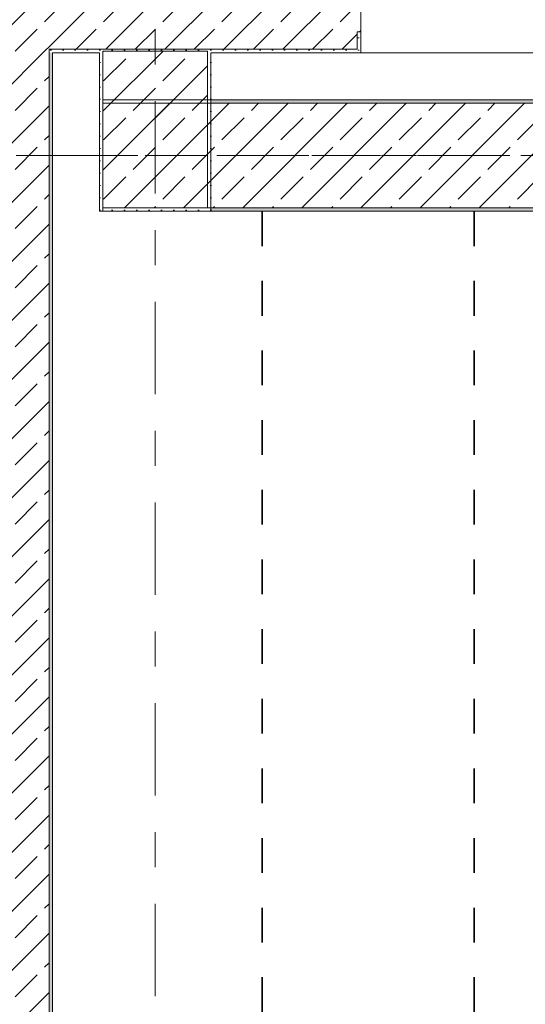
# Model space of a CAD drawing. Header units: metres. Extents: x -3.6 to 84.5, y -11 to 16.8.
# Tile 28 of 225: x 0.1 to 1.6, y 10.7 to 13.5. Entities that reach past the tile are written whole.
import ezdxf

# ---------------------------------------------------------------- set-up
doc = ezdxf.new("R2010")
doc.units = ezdxf.units.M
doc.header["$MEASUREMENT"] = 0
doc.linetypes.add('Achse', pattern=[0.2, 0.1, -0.05, 0, -0.05])
doc.linetypes.add('Strichlinie doppelt', pattern=[0.546806, 0.264583, -0.105833, 0.070556, -0.105833])
for name, color, linetype in [('155 - Bemaßung_ Beschriftung.Ausbau - Deckenelemente', 7, 'Continuous'), ('451 - Universal.Achsen Raster', 7, 'Continuous'), ('604 - Struktur.Wand Aussen', 7, 'Continuous'), ('607 - Struktur.Stütze', 7, 'Continuous'), ('608 - Struktur.Träger', 7, 'Continuous')]:
    doc.layers.add(name, color=color, linetype=linetype)
doc.styles.add('ERSTELLTER_STIL_2', font='txt')
doc.dimstyles.new('ERSTELLTER_STIL__1', dxfattribs={"dimtxt": 0.1, "dimasz": 0.0532, "dimexe": 0.18, "dimexo": 0.0625, "dimgap": 0, "dimtad": 1, "dimtih": 1, "dimtoh": 1, "dimzin": 0, "dimdsep": 46, "dimtxsty": 'ERSTELLTER_STIL_2', "dimblk": 'ARROWHEAD_2', "dimblk1": 'ARROWHEAD_2', "dimblk2": 'ARROWHEAD_2', "dimcen": 0.09, "dimse1": 1, "dimse2": 1, "dimclrd": 7, "dimclre": 7, "dimclrt": 7, "dimazin": 0, "dimtfac": 1, "dimtdec": 4, "dimtmove": 0, "dimatfit": 3, "dimfxl": 1, "dimtolj": 1, "dimtzin": 0, "dimarcsym": 0})
pattern_1 = [(45, (0, 0), (-0.0848528, 0.0848528), []), (45, (-0.04243, 0.04243), (-0.0848528, 0.0848528), [0.09, -0.03])]
pattern_2 = [(45, (0, 0), (-0.01767767, 0.01767767), [0, -0.025])]

# ---------------------------------------------------------------- blocks, each defined once
blk = doc.blocks.new('*D120')
at = {"layer": '155 - Bemaßung_ Beschriftung.Ausbau - Deckenelemente', "color": 7, "linetype": 'Continuous', "lineweight": 5}
for p, q in [((0.2552, 8.945), (0.2148, 8.875)), ((0.235, 8.8575), (0.235, 8.9625)), ((0.8572, 8.945), (0.8168, 8.875)), ((0.837, 8.8575), (0.837, 8.9625)), ((0.2008, 8.91), (0.235, 8.91)), ((0.235, 8.91), (0.837, 8.91))]:
    blk.add_line(p, q, dxfattribs=at)
at = {"layer": '155 - Bemaßung_ Beschriftung.Ausbau - Deckenelemente', "color": 7, "lineweight": 5, "insert": (0.4351, 8.9283), "char_height": 0.1, "attachment_point": 7, "style": 'ERSTELLTER_STIL_2'}
blk.add_mtext('\\A1;{\\pql;\\fArial|b0|i0|c0|p38;60\\fArial|b0|i0|c0|p38;\\A1{\\H.66x;\\S2^  ;}}', dxfattribs=at)
blk = doc.blocks.new('ARROWHEAD_2')
at = {"color": 0, "linetype": 'Continuous', "lineweight": 0}
for p, q in [((-0.378, -0.655), (0.378, 0.655)), ((0, 0), (-1, 0))]:
    blk.add_line(p, q, dxfattribs=at)
blk = doc.blocks.new('*D122')
at = {"layer": '155 - Bemaßung_ Beschriftung.Ausbau - Deckenelemente', "color": 7, "linetype": 'Continuous', "lineweight": 5}
for p, q in [((0.8572, 8.945), (0.8168, 8.875)), ((0.837, 8.8575), (0.837, 8.9625)), ((1.4662, 8.945), (1.4258, 8.875)), ((1.446, 8.8575), (1.446, 8.9625)), ((0.837, 8.91), (1.446, 8.91))]:
    blk.add_line(p, q, dxfattribs=at)
at = {"layer": '155 - Bemaßung_ Beschriftung.Ausbau - Deckenelemente', "color": 7, "lineweight": 5, "insert": (1.0406, 8.9283), "char_height": 0.1, "attachment_point": 7, "style": 'ERSTELLTER_STIL_2'}
blk.add_mtext('\\A1;{\\pql;\\fArial|b0|i0|c0|p38;60\\fArial|b0|i0|c0|p38;\\A1{\\H.66x;\\S9^  ;}}', dxfattribs=at)
blk = doc.blocks.new('*D123')
at = {"layer": '155 - Bemaßung_ Beschriftung.Ausbau - Deckenelemente', "color": 7, "linetype": 'Continuous', "lineweight": 5}
for p, q in [((1.4662, 8.945), (1.4258, 8.875)), ((1.446, 8.8575), (1.446, 8.9625)), ((2.0632, 8.945), (2.0228, 8.875)), ((2.043, 8.8575), (2.043, 8.9625)), ((1.446, 8.91), (2.043, 8.91))]:
    blk.add_line(p, q, dxfattribs=at)
at = {"layer": '155 - Bemaßung_ Beschriftung.Ausbau - Deckenelemente', "color": 7, "lineweight": 5, "insert": (1.6436, 8.9283), "char_height": 0.1, "attachment_point": 7, "style": 'ERSTELLTER_STIL_2'}
blk.add_mtext('\\A1;{\\pql;\\fArial|b0|i0|c0|p38;59\\fArial|b0|i0|c0|p38;\\A1{\\H.66x;\\S7^  ;}}', dxfattribs=at)

msp = doc.modelspace()

# ---------------------------------------------------------------- hatches: boundary and pattern name
at = {"layer": '604 - Struktur.Wand Aussen', "linetype": 'Continuous', "lineweight": 0, "true_color": 0x000000}
h = msp.add_hatch(dxfattribs=at)
h.set_pattern_fill('Beton__Stahlbeton_0001', color=18, style=0, pattern_type=2)
h.set_pattern_definition(pattern_1)
h.paths.add_polyline_path([(0.225, 13.695), (-0.015, 13.695), (0.225, 13.455)])
h = msp.add_hatch(dxfattribs=at)
h.set_pattern_fill('Beton__Stahlbeton_0001', color=18, style=0, pattern_type=2)
h.set_pattern_definition(pattern_1)
h.paths.add_polyline_path([(0.225, 13.455), (-0.015, 13.695), (-0.015, 13.455)])
h = msp.add_hatch(dxfattribs=at)
h.set_pattern_fill('Beton__Stahlbeton_0001', color=18, style=0, pattern_type=2)
h.set_pattern_definition(pattern_1)
h.paths.add_polyline_path([(1.08, 13.695), (0.225, 13.695), (0.225, 13.455), (1.11, 13.455), (1.11, 13.505), (1.12, 13.505), (1.12, 13.575), (1.11, 13.575), (1.08, 13.575)])
h = msp.add_hatch(dxfattribs=at)
h.set_pattern_fill('Gips_0001', color=18, style=0, pattern_type=2)
h.set_pattern_definition(pattern_2)
h.paths.add_polyline_path([(1.11, 13.445), (1.12, 13.445), (1.12, 13.505), (1.11, 13.505)])
h = msp.add_hatch(dxfattribs=at)
h.set_pattern_fill('Beton__Stahlbeton_0001', color=18, style=0, pattern_type=2)
h.set_pattern_definition(pattern_1)
h.paths.add_polyline_path([(-0.015, 13.455), (-0.015, 7.895), (0.105, 7.895), (0.175, 7.895), (0.225, 7.895), (0.225, 13.455)])
h = msp.add_hatch(dxfattribs=at)
h.set_pattern_fill('Gips_0001', color=18, style=0, pattern_type=2)
h.set_pattern_definition(pattern_2)
h.paths.add_polyline_path([(0.235, 13.455), (0.225, 13.455), (0.235, 13.445)])
h = msp.add_hatch(dxfattribs=at)
h.set_pattern_fill('Gips_0001', color=18, style=0, pattern_type=2)
h.set_pattern_definition(pattern_2)
h.paths.add_polyline_path([(0.235, 13.445), (0.225, 13.455), (0.225, 13.445)])
h = msp.add_hatch(dxfattribs=at)
h.set_pattern_fill('Gips_0001', color=18, style=0, pattern_type=2)
h.set_pattern_definition(pattern_2)
h.paths.add_polyline_path([(0.235, 8.51), (0.235, 13.445), (0.225, 13.445), (0.225, 8.51)])
h = msp.add_hatch(dxfattribs=at)
h.set_pattern_fill('Gips_0001', color=18, style=0, pattern_type=2)
h.set_pattern_definition(pattern_2)
h.paths.add_polyline_path([(0.235, 13.455), (0.235, 13.445), (0.37, 13.445), (0.37, 13.455)])
h = msp.add_hatch(dxfattribs=at)
h.set_pattern_fill('Gips_0001', color=18, style=0, pattern_type=2)
h.set_pattern_definition(pattern_2)
h.paths.add_polyline_path([(0.69, 13.445), (1.11, 13.445), (1.11, 13.455), (0.69, 13.455)])
at = {"layer": '607 - Struktur.Stütze', "linetype": 'Continuous', "lineweight": 0, "true_color": 0x000000}
h = msp.add_hatch(dxfattribs=at)
h.set_pattern_fill('Gips_0001', color=18, style=0, pattern_type=2)
h.set_pattern_definition(pattern_2)
h.paths.add_polyline_path([(0.37, 13.455), (0.37, 13.445), (0.38, 13.445), (0.38, 13.45), (0.68, 13.45), (0.68, 13.445), (0.69, 13.445), (0.69, 13.455)])
h = msp.add_hatch(dxfattribs=at)
h.set_pattern_fill('Gips_0001', color=18, style=0, pattern_type=2)
h.set_pattern_definition(pattern_2)
h.paths.add_polyline_path([(0.37, 12.99), (0.69, 12.99), (0.69, 13.445), (0.68, 13.445), (0.68, 13), (0.38, 13), (0.38, 13.445), (0.37, 13.445)])
h = msp.add_hatch(dxfattribs=at)
h.set_pattern_fill('Beton__Stahlbeton_0001', color=18, style=0, pattern_type=2)
h.set_pattern_definition(pattern_1)
h.paths.add_polyline_path([(0.38, 13), (0.68, 13), (0.68, 13.45), (0.38, 13.45)])
at = {"layer": '608 - Struktur.Träger', "linetype": 'Continuous', "lineweight": 0, "true_color": 0x000000}
h = msp.add_hatch(dxfattribs=at)
h.set_pattern_fill('Beton__Stahlbeton_0001', color=18, style=0, pattern_type=2)
h.set_pattern_definition(pattern_1)
h.paths.add_polyline_path([(0.38, 13), (0.69, 13), (3.97, 13), (4.29, 13), (7.57, 13), (7.89, 13), (11.17, 13), (11.48, 13), (11.48, 13.3), (11.17, 13.3), (7.89, 13.3), (7.57, 13.3), (4.29, 13.3), (3.97, 13.3), (0.69, 13.3), (0.38, 13.3)])
h = msp.add_hatch(dxfattribs=at)
h.set_pattern_fill('Gips_0001', color=18, style=0, pattern_type=2)
h.set_pattern_definition(pattern_2)
h.paths.add_polyline_path([(0.69, 13.31), (0.69, 13.3), (3.97, 13.3), (3.97, 13.31)])
h = msp.add_hatch(dxfattribs=at)
h.set_pattern_fill('Gips_0001', color=18, style=0, pattern_type=2)
h.set_pattern_definition(pattern_2)
h.paths.add_polyline_path([(0.69, 13), (0.69, 12.99), (3.97, 12.99), (3.97, 13)])

# ---------------------------------------------------------------- linework, layer by layer
at = {"layer": '155 - Bemaßung_ Beschriftung.Ausbau - Deckenelemente', "color": 7, "linetype": 'Achse', "lineweight": 35}
for p, q in [((0.837, 12.99), (0.837, 8.51)), ((1.446, 12.99), (1.446, 8.51))]:
    msp.add_line(p, q, dxfattribs=at)
at = {"layer": '451 - Universal.Achsen Raster', "color": 160, "linetype": 'Strichlinie doppelt', "lineweight": 9, "true_color": 0x3232ff}
for p, q in [((0.53, -10.585), (0.53, 16.355)), ((64.935, 13.15), (-3.175, 13.15))]:
    msp.add_line(p, q, dxfattribs=at)
at = {"layer": '604 - Struktur.Wand Aussen', "color": 7, "linetype": 'Continuous', "lineweight": 13}
for p, q in [((1.12, 13.575), (1.12, 13.505)), ((1.11, 13.455), (1.11, 13.505)), ((0.235, 13.455), (0.225, 13.455)), ((0.225, 8.51), (0.225, 13.455)), ((0.235, 13.455), (0.225, 13.455)), ((0.235, 13.455), (1.11, 13.455)), ((1.12, 13.445), (3.52, 13.445))]:
    msp.add_line(p, q, dxfattribs=at)
at = {"layer": '604 - Struktur.Wand Aussen', "color": 7, "linetype": 'Continuous', "lineweight": 5}
for p, q in [((1.11, 13.505), (1.12, 13.505)), ((1.12, 13.505), (1.12, 13.455)), ((1.11, 13.445), (1.12, 13.445)), ((1.12, 13.455), (1.12, 13.445))]:
    msp.add_line(p, q, dxfattribs=at)
at = {"layer": '604 - Struktur.Wand Aussen', "color": 7, "linetype": 'Continuous', "lineweight": 5, "flags": 128}
for points in [[(0.235, 8.51), (0.235, 13.445)], [(0.235, 13.445), (0.37, 13.445)], [(0.69, 13.445), (1.11, 13.445)]]:
    msp.add_lwpolyline(points, dxfattribs=at)
at = {"layer": '607 - Struktur.Stütze', "color": 7, "linetype": 'Continuous', "lineweight": 5, "flags": 128}
msp.add_lwpolyline([(0.37, 13.445), (0.37, 12.99), (0.69, 12.99), (0.69, 13.445)], dxfattribs=at)
at = {"layer": '607 - Struktur.Stütze', "color": 7, "linetype": 'Continuous', "lineweight": 13, "flags": 128}
msp.add_lwpolyline([(0.38, 13), (0.68, 13), (0.68, 13.45), (0.38, 13.45)], close=True, dxfattribs=at)
at = {"layer": '608 - Struktur.Träger', "color": 7, "linetype": 'Continuous', "lineweight": 13}
for p, q in [((0.38, 13.31), (11.48, 13.31)), ((0.38, 12.99), (0.38, 13.31)), ((0.69, 13.3), (0.38, 13.3)), ((3.97, 13.3), (0.69, 13.3)), ((0.38, 12.99), (11.48, 12.99))]:
    msp.add_line(p, q, dxfattribs=at)
at = {"layer": '608 - Struktur.Träger', "color": 7, "linetype": 'Continuous', "lineweight": 9}
msp.add_line((0.38, 13.3), (0.38, 13), dxfattribs=at)
at = {"layer": '608 - Struktur.Träger', "color": 7, "linetype": 'Continuous', "lineweight": 5}
for p, q in [((0.69, 13.31), (0.69, 13.3)), ((3.97, 13.31), (0.69, 13.31)), ((0.69, 13), (0.69, 12.99)), ((3.97, 12.99), (0.69, 12.99))]:
    msp.add_line(p, q, dxfattribs=at)
at = {"layer": '608 - Struktur.Träger', "color": 7, "linetype": 'Achse', "lineweight": 9}
msp.add_line((0.38, 13.15), (11.48, 13.15), dxfattribs=at)
at = {"layer": '608 - Struktur.Träger', "color": 7, "linetype": 'Continuous', "lineweight": 13, "flags": 128}
msp.add_lwpolyline([(11.48, 13), (11.17, 13), (7.89, 13), (7.57, 13), (4.29, 13), (3.97, 13), (0.69, 13), (0.38, 13)], dxfattribs=at)

# ---------------------------------------------------------------- dimensions: what is measured, and where the dimension line sits
at = {"layer": '155 - Bemaßung_ Beschriftung.Ausbau - Deckenelemente', "color": 7, "linetype": 'Continuous', "lineweight": 5}
for base, p1, p2, picture, middle in [((0.837, 8.91), (0.235, 13.445), (0.837, 12.99), '*D120', (0.6464, 8.98)), ((1.446, 8.91), (0.837, 12.99), (1.446, 12.99), '*D122', (1.2519, 8.98)), ((2.043, 8.91), (1.446, 12.99), (2.043, 12.99), '*D123', (1.8549, 8.98))]:
    dim = msp.add_linear_dim(base=base, p1=p1, p2=p2, dimstyle='ERSTELLTER_STIL__1', dxfattribs=at)
    dim.commit()
    dim.dimension.update_dxf_attribs({"geometry": picture, "text_midpoint": middle, "dimtype": 160})

doc.saveas('drawing.dxf')
